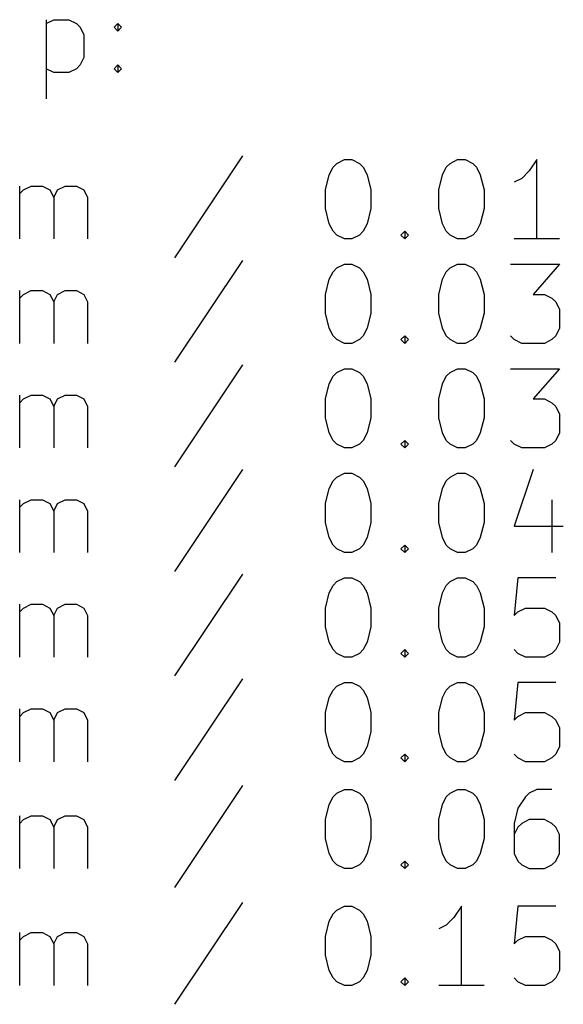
# Model space of a CAD drawing. Extents: x 91 to 214, y -148 to -79.
# Tile 2 of 5: x 107 to 121, y -148 to -123. Entities that reach past the tile are written whole.
import ezdxf

# ---------------------------------------------------------------- set-up
doc = ezdxf.new("R2010")
doc.units = 0
doc.layers.add('BLACK', color=7, linetype='CONTINUOUS')

msp = doc.modelspace()

# ---------------------------------------------------------------- linework, layer by layer
at = {"layer": 'BLACK', "linetype": 'CONTINUOUS'}
for p, q in [((107.955, -123.14), (107.955, -125.14)), ((107.955, -123.235), (108.145, -123.14)), ((108.145, -123.14), (108.526, -123.14)), ((108.526, -123.14), (108.717, -123.235)), ((108.717, -123.235), (108.812, -123.33)), ((109.669, -123.33), (109.764, -123.235)), ((109.764, -123.235), (109.859, -123.33)), ((109.764, -123.235), (109.764, -123.426)), ((108.812, -123.33), (108.907, -123.521)), ((108.907, -123.521), (108.907, -124.092)), ((109.764, -123.426), (109.669, -123.33)), ((109.859, -123.33), (109.764, -123.426)), ((108.812, -124.283), (108.717, -124.378)), ((108.907, -124.092), (108.812, -124.283)), ((109.669, -124.378), (109.764, -124.283)), ((109.764, -124.283), (109.859, -124.378)), ((109.764, -124.283), (109.764, -124.473)), ((108.145, -124.473), (107.955, -124.378)), ((108.526, -124.473), (108.145, -124.473)), ((108.717, -124.378), (108.526, -124.473)), ((109.764, -124.473), (109.669, -124.378)), ((109.859, -124.378), (109.764, -124.473)), ((112.907, -126.578), (111.193, -129.149)), ((115.193, -126.864), (115.288, -126.768)), ((115.288, -126.768), (115.479, -126.673)), ((115.479, -126.673), (115.669, -126.673)), ((115.669, -126.673), (115.859, -126.768)), ((115.859, -126.768), (115.955, -126.864)), ((118.05, -126.864), (118.145, -126.768)), ((118.145, -126.768), (118.336, -126.673)), ((118.336, -126.673), (118.526, -126.673)), ((118.526, -126.673), (118.717, -126.768)), ((118.717, -126.768), (118.812, -126.864)), ((120.336, -126.673), (120.145, -126.959)), ((120.336, -128.673), (120.336, -126.673)), ((115.098, -127.054), (115.193, -126.864)), ((115.955, -126.864), (116.05, -127.054)), ((117.955, -127.054), (118.05, -126.864)), ((118.812, -126.864), (118.907, -127.054)), ((120.145, -126.959), (119.955, -127.149)), ((115.002, -127.435), (115.098, -127.054)), ((116.05, -127.054), (116.145, -127.435)), ((117.859, -127.435), (117.955, -127.054)), ((118.907, -127.054), (119.002, -127.435)), ((119.955, -127.149), (119.764, -127.245)), ((107.288, -128.673), (107.288, -127.34)), ((107.288, -127.53), (107.383, -127.435)), ((107.383, -127.435), (107.574, -127.34)), ((107.574, -127.34), (107.859, -127.34)), ((107.859, -127.34), (108.05, -127.435)), ((108.05, -127.435), (108.145, -127.626)), ((108.145, -127.626), (108.24, -127.435)), ((108.24, -127.435), (108.431, -127.34)), ((108.431, -127.34), (108.717, -127.34)), ((108.717, -127.34), (108.907, -127.435)), ((108.907, -127.435), (109.002, -127.626)), ((115.002, -127.911), (115.002, -127.435)), ((116.145, -127.435), (116.145, -127.911)), ((117.859, -127.911), (117.859, -127.435)), ((119.002, -127.435), (119.002, -127.911)), ((108.145, -127.626), (108.145, -128.673)), ((109.002, -127.626), (109.002, -128.673)), ((115.098, -128.292), (115.002, -127.911)), ((116.145, -127.911), (116.05, -128.292)), ((117.955, -128.292), (117.859, -127.911)), ((119.002, -127.911), (118.907, -128.292)), ((115.193, -128.483), (115.098, -128.292)), ((115.288, -128.578), (115.193, -128.483)), ((115.955, -128.483), (115.859, -128.578)), ((116.05, -128.292), (115.955, -128.483)), ((116.907, -128.578), (117.002, -128.483)), ((117.002, -128.483), (117.098, -128.578)), ((117.002, -128.483), (117.002, -128.673)), ((118.05, -128.483), (117.955, -128.292)), ((118.145, -128.578), (118.05, -128.483)), ((118.812, -128.483), (118.717, -128.578)), ((118.907, -128.292), (118.812, -128.483)), ((115.479, -128.673), (115.288, -128.578)), ((115.669, -128.673), (115.479, -128.673)), ((115.859, -128.578), (115.669, -128.673)), ((117.002, -128.673), (116.907, -128.578)), ((117.098, -128.578), (117.002, -128.673)), ((118.336, -128.673), (118.145, -128.578)), ((118.526, -128.673), (118.336, -128.673)), ((118.717, -128.578), (118.526, -128.673)), ((120.907, -128.673), (119.764, -128.673)), ((112.907, -129.218), (111.193, -131.789)), ((115.098, -129.694), (115.193, -129.504)), ((115.193, -129.504), (115.288, -129.408)), ((115.288, -129.408), (115.479, -129.313)), ((115.479, -129.313), (115.669, -129.313)), ((115.669, -129.313), (115.859, -129.408)), ((115.859, -129.408), (115.955, -129.504)), ((115.955, -129.504), (116.05, -129.694)), ((117.955, -129.694), (118.05, -129.504)), ((118.05, -129.504), (118.145, -129.408)), ((118.145, -129.408), (118.336, -129.313)), ((118.336, -129.313), (118.526, -129.313)), ((118.526, -129.313), (118.717, -129.408)), ((118.717, -129.408), (118.812, -129.504)), ((118.812, -129.504), (118.907, -129.694)), ((119.669, -129.313), (120.907, -129.313)), ((120.907, -129.313), (120.24, -130.075)), ((115.002, -130.075), (115.098, -129.694)), ((116.05, -129.694), (116.145, -130.075)), ((117.859, -130.075), (117.955, -129.694)), ((118.907, -129.694), (119.002, -130.075)), ((107.288, -131.313), (107.288, -129.98)), ((107.383, -130.075), (107.574, -129.98)), ((107.574, -129.98), (107.859, -129.98)), ((107.859, -129.98), (108.05, -130.075)), ((108.24, -130.075), (108.431, -129.98)), ((108.431, -129.98), (108.717, -129.98)), ((108.717, -129.98), (108.907, -130.075)), ((107.288, -130.17), (107.383, -130.075)), ((108.05, -130.075), (108.145, -130.266)), ((108.145, -130.266), (108.24, -130.075)), ((108.907, -130.075), (109.002, -130.266)), ((115.002, -130.551), (115.002, -130.075)), ((116.145, -130.075), (116.145, -130.551)), ((117.859, -130.551), (117.859, -130.075)), ((119.002, -130.075), (119.002, -130.551)), ((120.24, -130.075), (120.526, -130.075)), ((120.526, -130.075), (120.717, -130.17)), ((120.717, -130.17), (120.812, -130.266)), ((108.145, -130.266), (108.145, -131.313)), ((109.002, -130.266), (109.002, -131.313)), ((120.812, -130.266), (120.907, -130.456)), ((120.907, -130.456), (120.907, -130.932)), ((115.098, -130.932), (115.002, -130.551)), ((116.145, -130.551), (116.05, -130.932)), ((117.955, -130.932), (117.859, -130.551)), ((119.002, -130.551), (118.907, -130.932)), ((115.193, -131.123), (115.098, -130.932)), ((116.05, -130.932), (115.955, -131.123)), ((118.05, -131.123), (117.955, -130.932)), ((118.907, -130.932), (118.812, -131.123)), ((120.907, -130.932), (120.812, -131.123)), ((115.288, -131.218), (115.193, -131.123)), ((115.479, -131.313), (115.288, -131.218)), ((115.859, -131.218), (115.669, -131.313)), ((115.955, -131.123), (115.859, -131.218)), ((116.907, -131.218), (117.002, -131.123)), ((117.002, -131.313), (116.907, -131.218)), ((117.002, -131.123), (117.098, -131.218)), ((117.002, -131.123), (117.002, -131.313)), ((117.098, -131.218), (117.002, -131.313)), ((118.145, -131.218), (118.05, -131.123)), ((118.336, -131.313), (118.145, -131.218)), ((118.717, -131.218), (118.526, -131.313)), ((118.812, -131.123), (118.717, -131.218)), ((119.764, -131.218), (119.669, -131.123)), ((119.955, -131.313), (119.764, -131.218)), ((120.717, -131.218), (120.526, -131.313)), ((120.812, -131.123), (120.717, -131.218)), ((115.669, -131.313), (115.479, -131.313)), ((118.526, -131.313), (118.336, -131.313)), ((120.526, -131.313), (119.955, -131.313)), ((112.907, -131.858), (111.193, -134.429)), ((115.288, -132.048), (115.479, -131.953)), ((115.479, -131.953), (115.669, -131.953)), ((115.669, -131.953), (115.859, -132.048)), ((118.145, -132.048), (118.336, -131.953)), ((118.336, -131.953), (118.526, -131.953)), ((118.526, -131.953), (118.717, -132.048)), ((119.669, -131.953), (120.907, -131.953)), ((120.907, -131.953), (120.24, -132.715)), ((115.098, -132.334), (115.193, -132.144)), ((115.193, -132.144), (115.288, -132.048)), ((115.859, -132.048), (115.955, -132.144)), ((115.955, -132.144), (116.05, -132.334)), ((117.955, -132.334), (118.05, -132.144)), ((118.05, -132.144), (118.145, -132.048)), ((118.717, -132.048), (118.812, -132.144)), ((118.812, -132.144), (118.907, -132.334)), ((115.002, -132.715), (115.098, -132.334)), ((116.05, -132.334), (116.145, -132.715)), ((117.859, -132.715), (117.955, -132.334)), ((118.907, -132.334), (119.002, -132.715)), ((107.288, -133.953), (107.288, -132.62)), ((107.288, -132.81), (107.383, -132.715)), ((107.383, -132.715), (107.574, -132.62)), ((107.574, -132.62), (107.859, -132.62)), ((107.859, -132.62), (108.05, -132.715)), ((108.05, -132.715), (108.145, -132.906)), ((108.145, -132.906), (108.24, -132.715)), ((108.24, -132.715), (108.431, -132.62)), ((108.431, -132.62), (108.717, -132.62)), ((108.717, -132.62), (108.907, -132.715)), ((108.907, -132.715), (109.002, -132.906)), ((115.002, -133.191), (115.002, -132.715)), ((116.145, -132.715), (116.145, -133.191)), ((117.859, -133.191), (117.859, -132.715)), ((119.002, -132.715), (119.002, -133.191)), ((120.24, -132.715), (120.526, -132.715)), ((120.526, -132.715), (120.717, -132.81)), ((108.145, -132.906), (108.145, -133.953)), ((109.002, -132.906), (109.002, -133.953)), ((120.717, -132.81), (120.812, -132.906)), ((120.812, -132.906), (120.907, -133.096)), ((115.098, -133.572), (115.002, -133.191)), ((116.145, -133.191), (116.05, -133.572)), ((117.955, -133.572), (117.859, -133.191)), ((119.002, -133.191), (118.907, -133.572)), ((120.907, -133.096), (120.907, -133.572)), ((115.193, -133.763), (115.098, -133.572)), ((116.05, -133.572), (115.955, -133.763)), ((118.05, -133.763), (117.955, -133.572)), ((118.907, -133.572), (118.812, -133.763)), ((120.907, -133.572), (120.812, -133.763)), ((115.288, -133.858), (115.193, -133.763)), ((115.479, -133.953), (115.288, -133.858)), ((115.669, -133.953), (115.479, -133.953)), ((115.859, -133.858), (115.669, -133.953)), ((115.955, -133.763), (115.859, -133.858)), ((116.907, -133.858), (117.002, -133.763)), ((117.002, -133.953), (116.907, -133.858)), ((117.002, -133.763), (117.098, -133.858)), ((117.002, -133.763), (117.002, -133.953)), ((117.098, -133.858), (117.002, -133.953)), ((118.145, -133.858), (118.05, -133.763)), ((118.336, -133.953), (118.145, -133.858)), ((118.526, -133.953), (118.336, -133.953)), ((118.717, -133.858), (118.526, -133.953)), ((118.812, -133.763), (118.717, -133.858)), ((119.764, -133.858), (119.669, -133.763)), ((119.955, -133.953), (119.764, -133.858)), ((120.526, -133.953), (119.955, -133.953)), ((120.717, -133.858), (120.526, -133.953)), ((120.812, -133.763), (120.717, -133.858)), ((112.907, -134.498), (111.193, -137.069)), ((115.193, -134.784), (115.288, -134.688)), ((115.288, -134.688), (115.479, -134.593)), ((115.479, -134.593), (115.669, -134.593)), ((115.669, -134.593), (115.859, -134.688)), ((115.859, -134.688), (115.955, -134.784)), ((118.05, -134.784), (118.145, -134.688)), ((118.145, -134.688), (118.336, -134.593)), ((118.336, -134.593), (118.526, -134.593)), ((118.526, -134.593), (118.717, -134.688)), ((118.717, -134.688), (118.812, -134.784)), ((120.24, -134.498), (119.764, -135.927)), ((115.002, -135.355), (115.098, -134.974)), ((115.098, -134.974), (115.193, -134.784)), ((115.955, -134.784), (116.05, -134.974)), ((116.05, -134.974), (116.145, -135.355)), ((117.859, -135.355), (117.955, -134.974)), ((117.955, -134.974), (118.05, -134.784)), ((118.812, -134.784), (118.907, -134.974)), ((118.907, -134.974), (119.002, -135.355)), ((107.288, -136.593), (107.288, -135.26)), ((107.288, -135.45), (107.383, -135.355)), ((107.383, -135.355), (107.574, -135.26)), ((107.574, -135.26), (107.859, -135.26)), ((107.859, -135.26), (108.05, -135.355)), ((108.05, -135.355), (108.145, -135.546)), ((108.145, -135.546), (108.24, -135.355)), ((108.24, -135.355), (108.431, -135.26)), ((108.431, -135.26), (108.717, -135.26)), ((108.717, -135.26), (108.907, -135.355)), ((108.907, -135.355), (109.002, -135.546)), ((115.002, -135.831), (115.002, -135.355)), ((116.145, -135.355), (116.145, -135.831)), ((117.859, -135.831), (117.859, -135.355)), ((119.002, -135.355), (119.002, -135.831)), ((120.717, -135.26), (120.717, -136.593)), ((108.145, -135.546), (108.145, -136.593)), ((109.002, -135.546), (109.002, -136.593)), ((115.098, -136.212), (115.002, -135.831)), ((116.145, -135.831), (116.05, -136.212)), ((117.955, -136.212), (117.859, -135.831)), ((119.002, -135.831), (118.907, -136.212)), ((119.764, -135.927), (121.002, -135.927)), ((115.193, -136.403), (115.098, -136.212)), ((116.05, -136.212), (115.955, -136.403)), ((118.05, -136.403), (117.955, -136.212)), ((118.907, -136.212), (118.812, -136.403)), ((115.288, -136.498), (115.193, -136.403)), ((115.955, -136.403), (115.859, -136.498)), ((116.907, -136.498), (117.002, -136.403)), ((117.002, -136.403), (117.098, -136.498)), ((117.002, -136.403), (117.002, -136.593)), ((118.145, -136.498), (118.05, -136.403)), ((118.812, -136.403), (118.717, -136.498)), ((115.479, -136.593), (115.288, -136.498)), ((115.669, -136.593), (115.479, -136.593)), ((115.859, -136.498), (115.669, -136.593)), ((117.002, -136.593), (116.907, -136.498)), ((117.098, -136.498), (117.002, -136.593)), ((118.336, -136.593), (118.145, -136.498)), ((118.526, -136.593), (118.336, -136.593)), ((118.717, -136.498), (118.526, -136.593)), ((112.907, -137.138), (111.193, -139.709)), ((115.098, -137.614), (115.193, -137.424)), ((115.193, -137.424), (115.288, -137.328)), ((115.288, -137.328), (115.479, -137.233)), ((115.479, -137.233), (115.669, -137.233)), ((115.669, -137.233), (115.859, -137.328)), ((115.859, -137.328), (115.955, -137.424)), ((115.955, -137.424), (116.05, -137.614)), ((117.955, -137.614), (118.05, -137.424)), ((118.05, -137.424), (118.145, -137.328)), ((118.145, -137.328), (118.336, -137.233)), ((118.336, -137.233), (118.526, -137.233)), ((118.526, -137.233), (118.717, -137.328)), ((118.717, -137.328), (118.812, -137.424)), ((118.812, -137.424), (118.907, -137.614)), ((119.859, -137.233), (119.764, -138.186)), ((120.812, -137.233), (119.859, -137.233)), ((115.002, -137.995), (115.098, -137.614)), ((116.05, -137.614), (116.145, -137.995)), ((117.859, -137.995), (117.955, -137.614)), ((118.907, -137.614), (119.002, -137.995)), ((107.288, -139.233), (107.288, -137.9)), ((107.383, -137.995), (107.574, -137.9)), ((107.574, -137.9), (107.859, -137.9)), ((107.859, -137.9), (108.05, -137.995)), ((108.24, -137.995), (108.431, -137.9)), ((108.431, -137.9), (108.717, -137.9)), ((108.717, -137.9), (108.907, -137.995)), ((107.288, -138.09), (107.383, -137.995)), ((108.05, -137.995), (108.145, -138.186)), ((108.145, -138.186), (108.24, -137.995)), ((108.145, -138.186), (108.145, -139.233)), ((108.907, -137.995), (109.002, -138.186)), ((109.002, -138.186), (109.002, -139.233)), ((115.002, -138.471), (115.002, -137.995)), ((116.145, -137.995), (116.145, -138.471)), ((117.859, -138.471), (117.859, -137.995)), ((119.002, -137.995), (119.002, -138.471)), ((119.764, -138.186), (119.859, -138.09)), ((119.859, -138.09), (120.05, -137.995)), ((120.05, -137.995), (120.526, -137.995)), ((120.526, -137.995), (120.717, -138.09)), ((120.717, -138.09), (120.812, -138.186)), ((120.812, -138.186), (120.907, -138.376)), ((120.907, -138.376), (120.907, -138.852)), ((115.098, -138.852), (115.002, -138.471)), ((116.145, -138.471), (116.05, -138.852)), ((117.955, -138.852), (117.859, -138.471)), ((119.002, -138.471), (118.907, -138.852)), ((115.193, -139.043), (115.098, -138.852)), ((116.05, -138.852), (115.955, -139.043)), ((118.05, -139.043), (117.955, -138.852)), ((118.907, -138.852), (118.812, -139.043)), ((120.907, -138.852), (120.812, -139.043)), ((115.288, -139.138), (115.193, -139.043)), ((115.479, -139.233), (115.288, -139.138)), ((115.859, -139.138), (115.669, -139.233)), ((115.955, -139.043), (115.859, -139.138)), ((116.907, -139.138), (117.002, -139.043)), ((117.002, -139.233), (116.907, -139.138)), ((117.002, -139.043), (117.098, -139.138)), ((117.002, -139.043), (117.002, -139.233)), ((117.098, -139.138), (117.002, -139.233)), ((118.145, -139.138), (118.05, -139.043)), ((118.336, -139.233), (118.145, -139.138)), ((118.717, -139.138), (118.526, -139.233)), ((118.812, -139.043), (118.717, -139.138)), ((119.859, -139.138), (119.764, -139.043)), ((120.05, -139.233), (119.859, -139.138)), ((120.717, -139.138), (120.526, -139.233)), ((120.812, -139.043), (120.717, -139.138)), ((115.669, -139.233), (115.479, -139.233)), ((118.526, -139.233), (118.336, -139.233)), ((120.526, -139.233), (120.05, -139.233)), ((112.907, -139.778), (111.193, -142.349)), ((115.288, -139.968), (115.479, -139.873)), ((115.479, -139.873), (115.669, -139.873)), ((115.669, -139.873), (115.859, -139.968)), ((118.145, -139.968), (118.336, -139.873)), ((118.336, -139.873), (118.526, -139.873)), ((118.526, -139.873), (118.717, -139.968)), ((119.859, -139.873), (119.764, -140.826)), ((120.812, -139.873), (119.859, -139.873)), ((115.098, -140.254), (115.193, -140.064)), ((115.193, -140.064), (115.288, -139.968)), ((115.859, -139.968), (115.955, -140.064)), ((115.955, -140.064), (116.05, -140.254)), ((117.955, -140.254), (118.05, -140.064)), ((118.05, -140.064), (118.145, -139.968)), ((118.717, -139.968), (118.812, -140.064)), ((118.812, -140.064), (118.907, -140.254)), ((115.002, -140.635), (115.098, -140.254)), ((116.05, -140.254), (116.145, -140.635)), ((117.859, -140.635), (117.955, -140.254)), ((118.907, -140.254), (119.002, -140.635)), ((107.288, -141.873), (107.288, -140.54)), ((107.288, -140.73), (107.383, -140.635)), ((107.383, -140.635), (107.574, -140.54)), ((107.574, -140.54), (107.859, -140.54)), ((107.859, -140.54), (108.05, -140.635)), ((108.05, -140.635), (108.145, -140.826)), ((108.145, -140.826), (108.24, -140.635)), ((108.24, -140.635), (108.431, -140.54)), ((108.431, -140.54), (108.717, -140.54)), ((108.717, -140.54), (108.907, -140.635)), ((108.907, -140.635), (109.002, -140.826)), ((115.002, -141.111), (115.002, -140.635)), ((116.145, -140.635), (116.145, -141.111)), ((117.859, -141.111), (117.859, -140.635)), ((119.002, -140.635), (119.002, -141.111)), ((119.859, -140.73), (120.05, -140.635)), ((120.05, -140.635), (120.526, -140.635)), ((120.526, -140.635), (120.717, -140.73)), ((108.145, -140.826), (108.145, -141.873)), ((109.002, -140.826), (109.002, -141.873)), ((119.764, -140.826), (119.859, -140.73)), ((120.717, -140.73), (120.812, -140.826)), ((120.812, -140.826), (120.907, -141.016)), ((115.098, -141.492), (115.002, -141.111)), ((116.145, -141.111), (116.05, -141.492)), ((117.955, -141.492), (117.859, -141.111)), ((119.002, -141.111), (118.907, -141.492)), ((120.907, -141.016), (120.907, -141.492)), ((115.193, -141.683), (115.098, -141.492)), ((115.288, -141.778), (115.193, -141.683)), ((115.955, -141.683), (115.859, -141.778)), ((116.05, -141.492), (115.955, -141.683)), ((116.907, -141.778), (117.002, -141.683)), ((117.002, -141.683), (117.098, -141.778)), ((117.002, -141.683), (117.002, -141.873)), ((118.05, -141.683), (117.955, -141.492)), ((118.145, -141.778), (118.05, -141.683)), ((118.812, -141.683), (118.717, -141.778)), ((118.907, -141.492), (118.812, -141.683)), ((119.859, -141.778), (119.764, -141.683)), ((120.812, -141.683), (120.717, -141.778)), ((120.907, -141.492), (120.812, -141.683)), ((115.479, -141.873), (115.288, -141.778)), ((115.669, -141.873), (115.479, -141.873)), ((115.859, -141.778), (115.669, -141.873)), ((117.002, -141.873), (116.907, -141.778)), ((117.098, -141.778), (117.002, -141.873)), ((118.336, -141.873), (118.145, -141.778)), ((118.526, -141.873), (118.336, -141.873)), ((118.717, -141.778), (118.526, -141.873)), ((120.05, -141.873), (119.859, -141.778)), ((120.526, -141.873), (120.05, -141.873)), ((120.717, -141.778), (120.526, -141.873)), ((112.907, -142.478), (111.193, -145.049)), ((115.193, -142.764), (115.288, -142.668)), ((115.288, -142.668), (115.479, -142.573)), ((115.479, -142.573), (115.669, -142.573)), ((115.669, -142.573), (115.859, -142.668)), ((115.859, -142.668), (115.955, -142.764)), ((118.05, -142.764), (118.145, -142.668)), ((118.145, -142.668), (118.336, -142.573)), ((118.336, -142.573), (118.526, -142.573)), ((118.526, -142.573), (118.717, -142.668)), ((118.717, -142.668), (118.812, -142.764)), ((120.145, -142.668), (120.05, -142.764)), ((120.336, -142.573), (120.145, -142.668)), ((120.717, -142.573), (120.336, -142.573)), ((115.098, -142.954), (115.193, -142.764)), ((115.955, -142.764), (116.05, -142.954)), ((117.955, -142.954), (118.05, -142.764)), ((118.812, -142.764), (118.907, -142.954)), ((120.05, -142.764), (119.859, -143.049)), ((115.002, -143.335), (115.098, -142.954)), ((116.05, -142.954), (116.145, -143.335)), ((117.859, -143.335), (117.955, -142.954)), ((118.907, -142.954), (119.002, -143.335)), ((119.859, -143.049), (119.764, -143.43)), ((107.288, -144.573), (107.288, -143.24)), ((107.288, -143.43), (107.383, -143.335)), ((107.383, -143.335), (107.574, -143.24)), ((107.574, -143.24), (107.859, -143.24)), ((107.859, -143.24), (108.05, -143.335)), ((108.05, -143.335), (108.145, -143.526)), ((108.145, -143.526), (108.24, -143.335)), ((108.24, -143.335), (108.431, -143.24)), ((108.431, -143.24), (108.717, -143.24)), ((108.717, -143.24), (108.907, -143.335)), ((108.907, -143.335), (109.002, -143.526)), ((115.002, -143.811), (115.002, -143.335)), ((116.145, -143.335), (116.145, -143.811)), ((117.859, -143.811), (117.859, -143.335)), ((119.002, -143.335), (119.002, -143.811)), ((119.764, -143.43), (119.764, -144.192)), ((119.955, -143.43), (119.859, -143.526)), ((120.145, -143.335), (119.955, -143.43)), ((120.526, -143.335), (120.145, -143.335)), ((120.717, -143.43), (120.526, -143.335)), ((120.812, -143.526), (120.717, -143.43)), ((108.145, -143.526), (108.145, -144.573)), ((109.002, -143.526), (109.002, -144.573)), ((119.859, -143.526), (119.764, -143.716)), ((120.907, -143.716), (120.812, -143.526)), ((115.098, -144.192), (115.002, -143.811)), ((116.145, -143.811), (116.05, -144.192)), ((117.955, -144.192), (117.859, -143.811)), ((119.002, -143.811), (118.907, -144.192)), ((120.907, -144.192), (120.907, -143.716)), ((115.193, -144.383), (115.098, -144.192)), ((115.288, -144.478), (115.193, -144.383)), ((115.955, -144.383), (115.859, -144.478)), ((116.05, -144.192), (115.955, -144.383)), ((116.907, -144.478), (117.002, -144.383)), ((117.002, -144.383), (117.098, -144.478)), ((117.002, -144.383), (117.002, -144.573)), ((118.05, -144.383), (117.955, -144.192)), ((118.145, -144.478), (118.05, -144.383)), ((118.812, -144.383), (118.717, -144.478)), ((118.907, -144.192), (118.812, -144.383)), ((119.764, -144.192), (119.859, -144.383)), ((119.859, -144.383), (119.955, -144.478)), ((120.717, -144.478), (120.812, -144.383)), ((120.812, -144.383), (120.907, -144.192)), ((115.479, -144.573), (115.288, -144.478)), ((115.669, -144.573), (115.479, -144.573)), ((115.859, -144.478), (115.669, -144.573)), ((117.002, -144.573), (116.907, -144.478)), ((117.098, -144.478), (117.002, -144.573)), ((118.336, -144.573), (118.145, -144.478)), ((118.526, -144.573), (118.336, -144.573)), ((118.717, -144.478), (118.526, -144.573)), ((119.955, -144.478), (120.145, -144.573)), ((120.145, -144.573), (120.526, -144.573)), ((120.526, -144.573), (120.717, -144.478)), ((112.907, -145.428), (111.193, -147.999)), ((115.193, -145.714), (115.288, -145.618)), ((115.288, -145.618), (115.479, -145.523)), ((115.479, -145.523), (115.669, -145.523)), ((115.669, -145.523), (115.859, -145.618)), ((115.859, -145.618), (115.955, -145.714)), ((118.431, -145.523), (118.24, -145.809)), ((118.431, -147.523), (118.431, -145.523)), ((119.859, -145.523), (119.764, -146.476)), ((120.812, -145.523), (119.859, -145.523)), ((115.002, -146.285), (115.098, -145.904)), ((115.098, -145.904), (115.193, -145.714)), ((115.955, -145.714), (116.05, -145.904)), ((116.05, -145.904), (116.145, -146.285)), ((118.24, -145.809), (118.05, -145.999)), ((118.05, -145.999), (117.859, -146.095)), ((107.288, -147.523), (107.288, -146.19)), ((107.288, -146.38), (107.383, -146.285)), ((107.383, -146.285), (107.574, -146.19)), ((107.574, -146.19), (107.859, -146.19)), ((107.859, -146.19), (108.05, -146.285)), ((108.05, -146.285), (108.145, -146.476)), ((108.145, -146.476), (108.24, -146.285)), ((108.24, -146.285), (108.431, -146.19)), ((108.431, -146.19), (108.717, -146.19)), ((108.717, -146.19), (108.907, -146.285)), ((108.907, -146.285), (109.002, -146.476)), ((115.002, -146.761), (115.002, -146.285)), ((116.145, -146.285), (116.145, -146.761)), ((119.764, -146.476), (119.859, -146.38)), ((119.859, -146.38), (120.05, -146.285)), ((120.05, -146.285), (120.526, -146.285)), ((120.526, -146.285), (120.717, -146.38)), ((120.717, -146.38), (120.812, -146.476)), ((108.145, -146.476), (108.145, -147.523)), ((109.002, -146.476), (109.002, -147.523)), ((120.812, -146.476), (120.907, -146.666)), ((120.907, -146.666), (120.907, -147.142)), ((115.098, -147.142), (115.002, -146.761)), ((116.145, -146.761), (116.05, -147.142)), ((115.193, -147.333), (115.098, -147.142)), ((116.05, -147.142), (115.955, -147.333)), ((120.907, -147.142), (120.812, -147.333)), ((115.288, -147.428), (115.193, -147.333)), ((115.955, -147.333), (115.859, -147.428)), ((116.907, -147.428), (117.002, -147.333)), ((117.002, -147.333), (117.098, -147.428)), ((117.002, -147.333), (117.002, -147.523)), ((119.859, -147.428), (119.764, -147.333)), ((120.812, -147.333), (120.717, -147.428)), ((115.479, -147.523), (115.288, -147.428)), ((115.669, -147.523), (115.479, -147.523)), ((115.859, -147.428), (115.669, -147.523)), ((117.002, -147.523), (116.907, -147.428)), ((117.098, -147.428), (117.002, -147.523)), ((119.002, -147.523), (117.859, -147.523)), ((120.05, -147.523), (119.859, -147.428)), ((120.526, -147.523), (120.05, -147.523)), ((120.717, -147.428), (120.526, -147.523))]:
    msp.add_line(p, q, dxfattribs=at)

doc.saveas('drawing.dxf')
